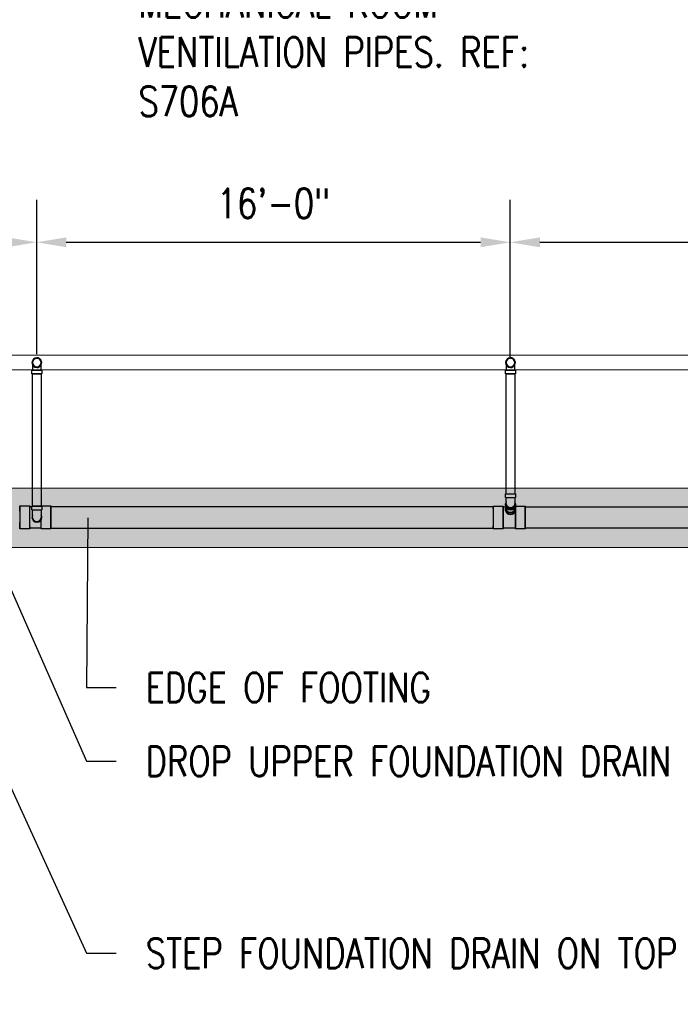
# Model space of a CAD drawing. Header units: inches. Extents: x -20472 to 23246, y -642 to 972.
# Tile 4 of 105: x 367 to 635, y -395 to 4. Entities that reach past the tile are written whole.
import ezdxf
from ezdxf import colors
from ezdxf.entities.mleader import LeaderData, LeaderLine
from ezdxf.math import Vec2, Vec3

# ---------------------------------------------------------------- set-up
doc = ezdxf.new("R2010")
doc.units = ezdxf.units.IN
doc.header["$MEASUREMENT"] = 0
doc.linetypes.add('Dash 1_16_', pattern=[0.125, 0.0625, -0.0625])
for name, color, linetype in [('P-PIPE', 3, 'Continuous'), ('S-ANNO-DIMS', 1, 'Continuous'), ('S-ANNO-TEXT', 2, 'Continuous')]:
    doc.layers.add(name, color=color, linetype=linetype)
for name, color, linetype, lineweight in [('S-FDTN_DRN', 3, 'Continuous', 50), ('S-TRCH-PATT', 8, 'Continuous', 18), ('S-WALL-PATT', 8, 'Continuous', 18)]:
    doc.layers.add(name, color=color, linetype=linetype, lineweight=lineweight)
doc.styles.add('Annotative', font='romans.shx', dxfattribs={"width": 0.8, "height": 0.125})
doc.dimstyles.new('Annotative', dxfattribs={"dimscale": 0, "dimtxt": 0.125, "dimasz": 0.125, "dimexe": 0.179688, "dimexo": 0.0625, "dimgap": 0.09, "dimtad": 1, "dimdec": 3, "dimzin": 3, "dimdsep": 46, "dimlunit": 4, "dimtxsty": 'Annotative', "dimcen": 0.09, "dimclrt": 2, "dimazin": 2, "dimtfac": 1, "dimtdec": 3, "dimtmove": 1, "dimatfit": 3, "dimfxl": 1, "dimtfill": 1, "dimfrac": 2, "dimtolj": 1, "dimtzin": 0, "dimarcsym": 0})

# ---------------------------------------------------------------- blocks, each defined once
blk = doc.blocks.new('Bend - PVC - Sch 40 - DWV_USACE - Standard-V11-00_SP_Foundation Drainage Plan-TO FDN_DOC-flat-7')
at = {"layer": 'P-PIPE'}
for p, q in [((1001.15, 265.98), (1001.16, 265.98)), ((999.17, 259.43), (999.17, 260.93)), ((1001.15, 260.93), (999.17, 260.93)), ((999.17, 260.93), (1001.15, 260.93)), ((1001.16, 262.02), (1001.15, 262.02)), ((1001.15, 260.93), (1003.13, 260.93)), ((1003.13, 260.93), (1001.15, 260.93)), ((1001.15, 260.93), (1001.15, 260.93)), ((1001.15, 260.93), (1001.15, 260.93)), ((1002.9, 260.93), (1002.9, 261.06)), ((1003.13, 260.93), (1003.13, 259.43)), ((1001.15, 259.43), (999.17, 259.43)), ((999.17, 259.43), (1001.15, 259.43)), ((1001.15, 259.43), (1003.13, 259.43)), ((1003.13, 259.43), (1001.15, 259.43))]:
    blk.add_line(p, q, dxfattribs=at)
at = {"layer": 'P-PIPE', "flags": 128}
for points in [[(1001.15, 265.75), (1001.08, 265.75), (1001.01, 265.74), (1000.94, 265.73), (1000.87, 265.72), (1000.81, 265.71), (1000.74, 265.7), (1000.67, 265.68), (1000.6, 265.66), (1000.54, 265.64), (1000.47, 265.61), (1000.41, 265.58), (1000.34, 265.55), (1000.28, 265.52), (1000.22, 265.48), (1000.16, 265.44), (1000.11, 265.4), (1000.05, 265.36), (1000, 265.31), (999.95, 265.27), (999.9, 265.22), (999.85, 265.17), (999.8, 265.11), (999.76, 265.06), (999.72, 265), (999.68, 264.94), (999.64, 264.88), (999.61, 264.82), (999.58, 264.76), (999.55, 264.7), (999.52, 264.63), (999.5, 264.57), (999.48, 264.5), (999.46, 264.43), (999.44, 264.36), (999.43, 264.29), (999.42, 264.23), (999.41, 264.16), (999.41, 264.09), (999.4, 264.02), (999.4, 264)], [(999.4, 264), (999.4, 263.93), (999.41, 263.86), (999.42, 263.79), (999.43, 263.72), (999.44, 263.65), (999.45, 263.58), (999.47, 263.51), (999.49, 263.45), (999.52, 263.38), (999.54, 263.32), (999.57, 263.25), (999.6, 263.19), (999.63, 263.13), (999.67, 263.07), (999.71, 263.01), (999.75, 262.95), (999.79, 262.9), (999.84, 262.84), (999.88, 262.79), (999.93, 262.74), (999.99, 262.69), (1000.04, 262.65), (1000.09, 262.61), (1000.15, 262.56), (1000.21, 262.52), (1000.27, 262.49), (1000.33, 262.45), (1000.39, 262.42), (1000.45, 262.39), (1000.52, 262.37), (1000.58, 262.34), (1000.65, 262.32), (1000.72, 262.3), (1000.79, 262.29), (1000.86, 262.27), (1000.92, 262.26), (1000.99, 262.25), (1001.06, 262.25), (1001.13, 262.25), (1001.15, 262.25)], [(999.4, 264), (999.4, 263.99), (999.4, 263.99), (999.4, 263.98), (999.4, 263.96), (999.4, 263.94), (999.4, 263.91), (999.4, 263.88), (999.4, 263.84), (999.4, 263.8), (999.4, 263.76), (999.4, 263.71), (999.4, 263.65), (999.4, 263.59), (999.4, 263.53), (999.4, 263.46), (999.4, 263.39), (999.4, 263.32), (999.4, 263.24), (999.4, 263.15), (999.4, 263.07), (999.4, 262.98), (999.4, 262.89), (999.4, 262.79), (999.4, 262.69), (999.4, 262.59), (999.4, 262.48), (999.4, 262.38), (999.4, 262.27), (999.4, 262.16), (999.4, 262.04), (999.4, 261.93), (999.4, 261.81), (999.4, 261.69), (999.4, 261.58), (999.4, 261.45), (999.4, 261.33), (999.4, 261.21), (999.4, 261.09)], [(1002.9, 264), (1002.9, 264.07), (1002.9, 264.14), (1002.89, 264.21), (1002.88, 264.28), (1002.87, 264.35), (1002.85, 264.41), (1002.83, 264.48), (1002.81, 264.55), (1002.79, 264.61), (1002.76, 264.68), (1002.74, 264.74), (1002.71, 264.81), (1002.67, 264.87), (1002.64, 264.93), (1002.6, 264.99), (1002.56, 265.04), (1002.51, 265.1), (1002.47, 265.15), (1002.42, 265.2), (1002.37, 265.25), (1002.32, 265.3), (1002.27, 265.35), (1002.21, 265.39), (1002.16, 265.43), (1002.1, 265.47), (1002.04, 265.51), (1001.98, 265.54), (1001.92, 265.57), (1001.85, 265.6), (1001.79, 265.63), (1001.72, 265.65), (1001.65, 265.67), (1001.59, 265.69), (1001.52, 265.71), (1001.45, 265.72), (1001.38, 265.73), (1001.31, 265.74), (1001.24, 265.75), (1001.17, 265.75), (1001.15, 265.75)], [(1001.15, 262.25), (1001.22, 262.25), (1001.29, 262.25), (1001.36, 262.26), (1001.43, 262.27), (1001.5, 262.28), (1001.57, 262.3), (1001.64, 262.32), (1001.7, 262.34), (1001.77, 262.36), (1001.83, 262.39), (1001.9, 262.41), (1001.96, 262.45), (1002.02, 262.48), (1002.08, 262.51), (1002.14, 262.55), (1002.2, 262.59), (1002.25, 262.64), (1002.31, 262.68), (1002.36, 262.73), (1002.41, 262.78), (1002.46, 262.83), (1002.5, 262.88), (1002.55, 262.94), (1002.59, 262.99), (1002.63, 263.05), (1002.66, 263.11), (1002.7, 263.17), (1002.73, 263.23), (1002.76, 263.3), (1002.78, 263.36), (1002.81, 263.43), (1002.83, 263.5), (1002.85, 263.56), (1002.86, 263.63), (1002.88, 263.7), (1002.89, 263.77), (1002.9, 263.84), (1002.9, 263.91), (1002.9, 263.98), (1002.9, 264)], [(1002.9, 261.08), (1002.9, 261.18), (1002.9, 261.3), (1002.9, 261.42), (1002.9, 261.54), (1002.9, 261.66), (1002.9, 261.78), (1002.9, 261.9), (1002.9, 262.01), (1002.9, 262.13), (1002.9, 262.24), (1002.9, 262.35), (1002.9, 262.46), (1002.9, 262.56), (1002.9, 262.66), (1002.9, 262.76), (1002.9, 262.86), (1002.9, 262.95), (1002.9, 263.04), (1002.9, 263.13), (1002.9, 263.22), (1002.9, 263.3), (1002.9, 263.37), (1002.9, 263.44), (1002.9, 263.51), (1002.9, 263.58), (1002.9, 263.64), (1002.9, 263.69), (1002.9, 263.74), (1002.9, 263.79), (1002.9, 263.83), (1002.9, 263.87), (1002.9, 263.9), (1002.9, 263.93), (1002.9, 263.95), (1002.9, 263.97), (1002.9, 263.98), (1002.9, 263.99), (1002.9, 264), (1002.9, 264)], [(999.4, 261.08), (999.4, 260.97), (999.4, 260.93)]]:
    blk.add_lwpolyline(points, dxfattribs=at)
at = {"layer": 'P-PIPE'}
for centre, major_axis, start_param, end_param in [((1001.15, 264), (0, -1.98), 3.141593, 6.283185), ((1001.16, 264), (0, -1.98), 3.141593, 6.283185), ((1001.15, 264), (0, -1.75), 3.141593, 6.283185), ((1001.15, 264), (0, -1.98), 0, 3.141593), ((1001.15, 264), (0, -1.75), 0, 3.141593), ((1001.16, 264), (0, -1.98), 0, 3.141593)]:
    blk.add_ellipse(centre, major_axis=major_axis, ratio=0.999999, start_param=start_param, end_param=end_param, dxfattribs=at)
blk = doc.blocks.new('Bend - PVC - Sch 40 - DWV_USACE - Standard-V5-00_SP_Foundation Drainage Plan-TO FDN_DOC-flat-4')
at = {"layer": 'P-PIPE'}
for p, q in [((1191.13, 204.14), (1191.13, 205.64)), ((1191.13, 205.64), (1195.09, 205.64)), ((1191.13, 204.14), (1195.09, 204.14)), ((1193.11, 205.64), (1193.11, 205.64)), ((1193.11, 205.64), (1193.11, 205.64)), ((1193.11, 204.14), (1193.11, 204.14)), ((1193.11, 204.14), (1193.11, 204.14)), ((1193.11, 204.14), (1193.11, 204.14)), ((1193.11, 204.14), (1193.11, 204.14)), ((1195.09, 205.64), (1195.09, 204.14))]:
    blk.add_line(p, q, dxfattribs=at)
at = {"layer": 'P-PIPE', "flags": 128}
for points in [[(1191.36, 201.08), (1191.36, 201.08), (1191.36, 201.09), (1191.36, 201.1), (1191.36, 201.12), (1191.36, 201.14), (1191.36, 201.17), (1191.36, 201.2), (1191.36, 201.23), (1191.36, 201.27), (1191.36, 201.32), (1191.36, 201.37), (1191.36, 201.42), (1191.36, 201.48), (1191.36, 201.55), (1191.36, 201.61), (1191.36, 201.68), (1191.36, 201.76), (1191.36, 201.84), (1191.36, 201.92), (1191.36, 202.01), (1191.36, 202.1), (1191.36, 202.19), (1191.36, 202.28), (1191.36, 202.38), (1191.36, 202.49), (1191.36, 202.59), (1191.36, 202.7), (1191.36, 202.81), (1191.36, 202.92), (1191.36, 203.03), (1191.36, 203.15), (1191.36, 203.26), (1191.36, 203.38), (1191.36, 203.5), (1191.36, 203.62), (1191.36, 203.74), (1191.36, 203.86), (1191.36, 203.98), (1191.36, 204.11), (1191.36, 204.14)], [(1194.86, 204.14), (1194.86, 204.02), (1194.86, 203.9), (1194.86, 203.77), (1194.86, 203.65), (1194.86, 203.53), (1194.86, 203.41), (1194.86, 203.29), (1194.86, 203.18), (1194.86, 203.06), (1194.86, 202.95), (1194.86, 202.84), (1194.86, 202.73), (1194.86, 202.62), (1194.86, 202.51), (1194.86, 202.41), (1194.86, 202.31), (1194.86, 202.21), (1194.86, 202.12), (1194.86, 202.03), (1194.86, 201.94), (1194.86, 201.86), (1194.86, 201.78), (1194.86, 201.7), (1194.86, 201.63), (1194.86, 201.56), (1194.86, 201.5), (1194.86, 201.44), (1194.86, 201.38), (1194.86, 201.33), (1194.86, 201.29), (1194.86, 201.24), (1194.86, 201.21), (1194.86, 201.17), (1194.86, 201.15), (1194.86, 201.12), (1194.86, 201.1), (1194.86, 201.09), (1194.86, 201.08), (1194.86, 201.08), (1194.86, 201.08)]]:
    blk.add_lwpolyline(points, dxfattribs=at)
at = {"layer": 'P-PIPE'}
for radius, start, end in [(1.98, 152.1637, 27.8363), (1.98, 180, 0), (1.75, 180, 0)]:
    blk.add_arc((1193.11, 201.08), radius, start, end, dxfattribs=at)
blk = doc.blocks.new('Bend - PVC - Sch 40 - DWV_USACE - Standard-V11-00_SP_Foundation Drainage Plan-TO FDN_DOC-flat-10')
at = {"layer": 'P-PIPE'}
for p, q in [((1001.15, 265.98), (1001.16, 265.98)), ((999.17, 259.43), (999.17, 260.93)), ((1001.15, 260.93), (999.17, 260.93)), ((999.17, 260.93), (1001.15, 260.93)), ((1001.16, 262.02), (1001.15, 262.02)), ((1001.15, 260.93), (1003.13, 260.93)), ((1003.13, 260.93), (1001.15, 260.93)), ((1001.15, 260.93), (1001.15, 260.93)), ((1001.15, 260.93), (1001.15, 260.93)), ((1002.9, 260.93), (1002.9, 261.06)), ((1003.13, 260.93), (1003.13, 259.43)), ((1001.15, 259.43), (999.17, 259.43)), ((999.17, 259.43), (1001.15, 259.43)), ((1001.15, 259.43), (1003.13, 259.43)), ((1003.13, 259.43), (1001.15, 259.43))]:
    blk.add_line(p, q, dxfattribs=at)
at = {"layer": 'P-PIPE', "flags": 128}
for points in [[(1001.15, 265.75), (1001.08, 265.75), (1001.01, 265.74), (1000.94, 265.73), (1000.87, 265.72), (1000.81, 265.71), (1000.74, 265.7), (1000.67, 265.68), (1000.6, 265.66), (1000.54, 265.64), (1000.47, 265.61), (1000.41, 265.58), (1000.34, 265.55), (1000.28, 265.52), (1000.22, 265.48), (1000.16, 265.44), (1000.11, 265.4), (1000.05, 265.36), (1000, 265.31), (999.95, 265.27), (999.9, 265.22), (999.85, 265.17), (999.8, 265.11), (999.76, 265.06), (999.72, 265), (999.68, 264.94), (999.64, 264.88), (999.61, 264.82), (999.58, 264.76), (999.55, 264.7), (999.52, 264.63), (999.5, 264.57), (999.48, 264.5), (999.46, 264.43), (999.44, 264.36), (999.43, 264.29), (999.42, 264.23), (999.41, 264.16), (999.41, 264.09), (999.4, 264.02), (999.4, 264)], [(999.4, 264), (999.4, 263.93), (999.41, 263.86), (999.42, 263.79), (999.43, 263.72), (999.44, 263.65), (999.45, 263.58), (999.47, 263.51), (999.49, 263.45), (999.52, 263.38), (999.54, 263.32), (999.57, 263.25), (999.6, 263.19), (999.63, 263.13), (999.67, 263.07), (999.71, 263.01), (999.75, 262.95), (999.79, 262.9), (999.84, 262.84), (999.88, 262.79), (999.93, 262.74), (999.99, 262.69), (1000.04, 262.65), (1000.09, 262.61), (1000.15, 262.56), (1000.21, 262.52), (1000.27, 262.49), (1000.33, 262.45), (1000.39, 262.42), (1000.45, 262.39), (1000.52, 262.37), (1000.58, 262.34), (1000.65, 262.32), (1000.72, 262.3), (1000.79, 262.29), (1000.86, 262.27), (1000.92, 262.26), (1000.99, 262.25), (1001.06, 262.25), (1001.13, 262.25), (1001.15, 262.25)], [(999.4, 264), (999.4, 263.99), (999.4, 263.99), (999.4, 263.98), (999.4, 263.96), (999.4, 263.94), (999.4, 263.91), (999.4, 263.88), (999.4, 263.84), (999.4, 263.8), (999.4, 263.76), (999.4, 263.71), (999.4, 263.65), (999.4, 263.59), (999.4, 263.53), (999.4, 263.46), (999.4, 263.39), (999.4, 263.32), (999.4, 263.24), (999.4, 263.15), (999.4, 263.07), (999.4, 262.98), (999.4, 262.89), (999.4, 262.79), (999.4, 262.69), (999.4, 262.59), (999.4, 262.48), (999.4, 262.38), (999.4, 262.27), (999.4, 262.16), (999.4, 262.04), (999.4, 261.93), (999.4, 261.81), (999.4, 261.69), (999.4, 261.58), (999.4, 261.45), (999.4, 261.33), (999.4, 261.21), (999.4, 261.09)], [(1002.9, 264), (1002.9, 264.07), (1002.9, 264.14), (1002.89, 264.21), (1002.88, 264.28), (1002.87, 264.35), (1002.85, 264.41), (1002.83, 264.48), (1002.81, 264.55), (1002.79, 264.61), (1002.76, 264.68), (1002.74, 264.74), (1002.71, 264.81), (1002.67, 264.87), (1002.64, 264.93), (1002.6, 264.99), (1002.56, 265.04), (1002.51, 265.1), (1002.47, 265.15), (1002.42, 265.2), (1002.37, 265.25), (1002.32, 265.3), (1002.27, 265.35), (1002.21, 265.39), (1002.16, 265.43), (1002.1, 265.47), (1002.04, 265.51), (1001.98, 265.54), (1001.92, 265.57), (1001.85, 265.6), (1001.79, 265.63), (1001.72, 265.65), (1001.65, 265.67), (1001.59, 265.69), (1001.52, 265.71), (1001.45, 265.72), (1001.38, 265.73), (1001.31, 265.74), (1001.24, 265.75), (1001.17, 265.75), (1001.15, 265.75)], [(1001.15, 262.25), (1001.22, 262.25), (1001.29, 262.25), (1001.36, 262.26), (1001.43, 262.27), (1001.5, 262.28), (1001.57, 262.3), (1001.64, 262.32), (1001.7, 262.34), (1001.77, 262.36), (1001.83, 262.39), (1001.9, 262.41), (1001.96, 262.45), (1002.02, 262.48), (1002.08, 262.51), (1002.14, 262.55), (1002.2, 262.59), (1002.25, 262.64), (1002.31, 262.68), (1002.36, 262.73), (1002.41, 262.78), (1002.46, 262.83), (1002.5, 262.88), (1002.55, 262.94), (1002.59, 262.99), (1002.63, 263.05), (1002.66, 263.11), (1002.7, 263.17), (1002.73, 263.23), (1002.76, 263.3), (1002.78, 263.36), (1002.81, 263.43), (1002.83, 263.5), (1002.85, 263.56), (1002.86, 263.63), (1002.88, 263.7), (1002.89, 263.77), (1002.9, 263.84), (1002.9, 263.91), (1002.9, 263.98), (1002.9, 264)], [(1002.9, 261.08), (1002.9, 261.18), (1002.9, 261.3), (1002.9, 261.42), (1002.9, 261.54), (1002.9, 261.66), (1002.9, 261.78), (1002.9, 261.9), (1002.9, 262.01), (1002.9, 262.13), (1002.9, 262.24), (1002.9, 262.35), (1002.9, 262.46), (1002.9, 262.56), (1002.9, 262.66), (1002.9, 262.76), (1002.9, 262.86), (1002.9, 262.95), (1002.9, 263.04), (1002.9, 263.13), (1002.9, 263.22), (1002.9, 263.3), (1002.9, 263.37), (1002.9, 263.44), (1002.9, 263.51), (1002.9, 263.58), (1002.9, 263.64), (1002.9, 263.69), (1002.9, 263.74), (1002.9, 263.79), (1002.9, 263.83), (1002.9, 263.87), (1002.9, 263.9), (1002.9, 263.93), (1002.9, 263.95), (1002.9, 263.97), (1002.9, 263.98), (1002.9, 263.99), (1002.9, 264), (1002.9, 264)], [(999.4, 261.08), (999.4, 260.97), (999.4, 260.93)]]:
    blk.add_lwpolyline(points, dxfattribs=at)
at = {"layer": 'P-PIPE'}
for centre, major_axis, start_param, end_param in [((1001.15, 264), (0, -1.98), 3.141593, 6.283185), ((1001.16, 264), (0, -1.98), 3.141593, 6.283185), ((1001.15, 264), (0, -1.75), 3.141593, 6.283185), ((1001.15, 264), (0, -1.98), 0, 3.141593), ((1001.15, 264), (0, -1.75), 0, 3.141593), ((1001.16, 264), (0, -1.98), 0, 3.141593)]:
    blk.add_ellipse(centre, major_axis=major_axis, ratio=0.999999, start_param=start_param, end_param=end_param, dxfattribs=at)
blk = doc.blocks.new('Bend - PVC - Sch 40 - DWV_USACE - Standard-1110594-00_SP_Foundation Drainage Plan-TO FDN_DOC-flat-5')
at = {"layer": 'P-PIPE'}
for p, q in [((1383.06, 209.21), (1383.06, 210.71)), ((1383.06, 210.71), (1387.02, 210.71)), ((1383.06, 209.21), (1387.02, 209.21)), ((1385.04, 210.71), (1385.04, 210.71)), ((1385.04, 210.71), (1385.04, 210.71)), ((1385.04, 209.21), (1385.04, 209.21)), ((1385.04, 209.21), (1385.04, 209.21)), ((1385.04, 209.21), (1385.04, 209.21)), ((1385.04, 209.21), (1385.04, 209.21)), ((1387.02, 210.71), (1387.02, 209.21)), ((1383.06, 205.92), (1383.06, 206.67)), ((1387.02, 206.67), (1387.02, 205.92))]:
    blk.add_line(p, q, dxfattribs=at)
at = {"layer": 'P-PIPE', "flags": 128}
for points in [[(1383.29, 206.67), (1383.29, 206.73), (1383.29, 206.8), (1383.29, 206.87), (1383.29, 206.94), (1383.29, 207.02), (1383.29, 207.09), (1383.29, 207.18), (1383.29, 207.26), (1383.29, 207.35), (1383.29, 207.44), (1383.29, 207.54), (1383.29, 207.64), (1383.29, 207.74), (1383.29, 207.84), (1383.29, 207.94), (1383.29, 208.05), (1383.29, 208.16), (1383.29, 208.27), (1383.29, 208.38), (1383.29, 208.49), (1383.29, 208.6), (1383.29, 208.72), (1383.29, 208.84), (1383.29, 208.95), (1383.29, 209.07), (1383.29, 209.19), (1383.29, 209.21)], [(1386.79, 209.21), (1386.79, 209.09), (1386.79, 208.97), (1386.79, 208.86), (1386.79, 208.74), (1386.79, 208.63), (1386.79, 208.51), (1386.79, 208.4), (1386.79, 208.29), (1386.79, 208.18), (1386.79, 208.07), (1386.79, 207.96), (1386.79, 207.86), (1386.79, 207.75), (1386.79, 207.65), (1386.79, 207.56), (1386.79, 207.46), (1386.79, 207.37), (1386.79, 207.28), (1386.79, 207.19), (1386.79, 207.11), (1386.79, 207.03), (1386.79, 206.95), (1386.79, 206.88), (1386.79, 206.81), (1386.79, 206.75), (1386.79, 206.68), (1386.79, 206.67)]]:
    blk.add_lwpolyline(points, dxfattribs=at)
at = {"layer": 'P-PIPE'}
for centre, major_axis, start_param, end_param in [((1385.04, 206.67), (-1.98, 0), -0.485836, 1.570796), ((1385.04, 205.92), (-1.98, 0), 0, 1.570796), ((1385.04, 206.67), (-1.75, 0), 0, 1.570796), ((1385.04, 206.67), (-1.98, 0), 1.570796, 3.611686), ((1385.04, 206.67), (-1.75, 0), 1.570796, 3.141593), ((1385.04, 205.92), (-1.98, 0), 1.570796, 3.362181)]:
    blk.add_ellipse(centre, major_axis=major_axis, ratio=0.866025, start_param=start_param, end_param=end_param, dxfattribs=at)
blk = doc.blocks.new('*D49')
at = {"layer": 'Defpoints', "color": 0, "transparency": 16777216}
for p in [(758, -86.26), (566, -137.59), (758, -139.06)]:
    blk.add_point(p, dxfattribs=at)
at = {"layer": 'S-ANNO-DIMS', "color": 0, "lineweight": -2, "transparency": 16777216}
for p, q in [((566, -131.59), (566, -69.01)), ((758, -133.06), (758, -69.01)), ((578, -86.26), (746, -86.26))]:
    blk.add_line(p, q, dxfattribs=at)
at = {"layer": 'S-ANNO-DIMS', "color": 0, "transparency": 16777216}
for points in [[(578, -84.26), (578, -88.26), (566, -86.26)], [(746, -84.26), (746, -88.26), (758, -86.26)]]:
    blk.add_solid(points, dxfattribs=at)
at = {"layer": 'S-ANNO-DIMS', "color": 2, "lineweight": -3, "transparency": 16777216, "insert": (662, -70.47), "char_height": 12, "attachment_point": 5, "style": 'Annotative', "bg_fill": 3, "box_fill_scale": 1.25, "bg_fill_color": 256, "bg_fill_true_color": 13158600, "bg_fill_transparency": 0}
blk.add_mtext('\\A1;16\'-0"', dxfattribs=at)
blk = doc.blocks.new('*D51')
at = {"layer": 'Defpoints', "color": 0, "transparency": 16777216}
for p in [(566, -86.26), (374, -137.59), (566, -139.06)]:
    blk.add_point(p, dxfattribs=at)
at = {"layer": 'S-ANNO-DIMS', "color": 0, "lineweight": -2, "transparency": 16777216}
for p, q in [((374, -131.59), (374, -69.01)), ((566, -133.06), (566, -69.01)), ((386, -86.26), (554, -86.26))]:
    blk.add_line(p, q, dxfattribs=at)
at = {"layer": 'S-ANNO-DIMS', "color": 0, "transparency": 16777216}
for points in [[(386, -84.26), (386, -88.26), (374, -86.26)], [(554, -84.26), (554, -88.26), (566, -86.26)]]:
    blk.add_solid(points, dxfattribs=at)
at = {"layer": 'S-ANNO-DIMS', "color": 2, "lineweight": -3, "transparency": 16777216, "insert": (470, -70.47), "char_height": 12, "attachment_point": 5, "style": 'Annotative', "bg_fill": 3, "box_fill_scale": 1.25, "bg_fill_color": 256, "bg_fill_true_color": 13158600, "bg_fill_transparency": 0}
blk.add_mtext('\\A1;16\'-0"', dxfattribs=at)
blk = doc.blocks.new('*D52')
at = {"layer": 'Defpoints', "color": 0, "transparency": 16777216}
for p in [(374, -86.26), (182, -135.63), (374, -137.59)]:
    blk.add_point(p, dxfattribs=at)
at = {"layer": 'S-ANNO-DIMS', "color": 0, "lineweight": -2, "transparency": 16777216}
for p, q in [((182, -129.63), (182, -69.01)), ((374, -131.59), (374, -69.01)), ((194, -86.26), (362, -86.26))]:
    blk.add_line(p, q, dxfattribs=at)
at = {"layer": 'S-ANNO-DIMS', "color": 0, "transparency": 16777216}
for points in [[(194, -84.26), (194, -88.26), (182, -86.26)], [(362, -84.26), (362, -88.26), (374, -86.26)]]:
    blk.add_solid(points, dxfattribs=at)
at = {"layer": 'S-ANNO-DIMS', "color": 2, "lineweight": -3, "transparency": 16777216, "insert": (278, -70.47), "char_height": 12, "attachment_point": 5, "style": 'Annotative', "bg_fill": 3, "box_fill_scale": 1.25, "bg_fill_color": 256, "bg_fill_true_color": 13158600, "bg_fill_transparency": 0}
blk.add_mtext('\\A1;16\'-0"', dxfattribs=at)

msp = doc.modelspace()

# ---------------------------------------------------------------- hatches: boundary and pattern name
at = {"layer": 'S-WALL-PATT', "linetype": 'Dash 1_16_'}
h = msp.add_hatch(dxfattribs=at)
h.set_pattern_fill('AR-SAND', color=256, scale=4)
h.paths.add_polyline_path([(361.0357, -186), (948, -186), (948, -264), (1182, -264), (1182, 264), (948, 264), (948, 186), (364.9656, 186), (364.9656, 162), (257.675, 162), (257.675, 198), (312, 198), (312, 387.6879), (66, 387.6879), (66, 654), (90, 654), (90, 412), (338.1821, 412), (333.8179, 210), (924, 210), (924, 288), (1206, 288), (1206, -288), (924, -288), (924, -210), (337.0357, -210), (337.0357, -186), (114, -186), (114, -217.5249), (90, -217.5249), (90, -642), (66, -642), (66, -192), (90, -192), (90, -162), (361.0357, -162)])

# ---------------------------------------------------------------- linework, layer by layer
at = {"layer": 'P-PIPE'}
for p, q in [((372.3095, -139.643), (374.0595, -139.643)), ((374.0595, -139.643), (372.3095, -139.643)), ((372.3135, -193.2754), (372.3135, -139.643)), ((374.0595, -139.643), (375.8095, -139.643)), ((375.8095, -139.643), (374.0595, -139.643)), ((375.8135, -139.643), (375.8135, -193.2754)), ((564.3491, -139.643), (566.0991, -139.643)), ((566.0991, -139.643), (564.3491, -139.643)), ((564.3551, -188.2553), (564.3551, -139.643)), ((566.0991, -139.643), (567.8491, -139.643)), ((567.8491, -139.643), (566.0991, -139.643)), ((567.8551, -139.643), (567.8551, -188.2553)), ((367.1897, -193.2039), (371.168, -193.2039)), ((371.168, -193.4987), (372.0865, -193.4987)), ((374.0655, -193.2754), (372.3155, -193.2754)), ((372.3155, -193.2754), (374.0655, -193.2754)), ((375.8155, -193.2754), (374.0655, -193.2754)), ((374.0655, -193.2754), (375.8155, -193.2754)), ((375.8155, -193.2039), (379.7238, -193.2039)), ((559.1145, -193.5716), (379.7426, -193.5716)), ((559.152, -193.2554), (563.1303, -193.2536)), ((563.1469, -193.5444), (564.2147, -193.5444)), ((564.1397, -195.0233), (564.1264, -194.309)), ((564.3551, -194.2733), (564.3551, -193.8376)), ((567.8551, -193.8376), (567.8551, -194.2613)), ((568.084, -194.2478), (568.0975, -195.0233)), ((568.1251, -193.2514), (572.1033, -193.2497)), ((572.0643, -193.5716), (751.1725, -193.509)), ((374.0815, -199.5884), (374.0811, -199.5884)), ((371.168, -202.4728), (367.1897, -202.4728)), ((375.7456, -202.1781), (371.168, -202.1781)), ((374.0811, -199.8174), (374.0655, -199.8174)), ((375.7456, -202.4728), (375.7456, -202.1781)), ((379.7238, -202.4728), (375.7456, -202.4728)), ((379.7402, -202.1966), (559.1145, -202.1966)), ((563.1344, -202.5225), (559.1561, -202.5243)), ((568.129, -202.2256), (563.1342, -202.2278)), ((572.1074, -202.5186), (568.1292, -202.5203)), ((751.1716, -202.134), (572.0673, -202.1966))]:
    msp.add_line(p, q, dxfattribs=at)
for centre, start, end in [((374.0655, -135), 90, 270), ((374.0655, -135), 270, 90), ((566.1051, -135), 90, 270), ((566.1051, -135), 270, 90)]:
    msp.add_arc(centre, 1.75, start, end, dxfattribs=at)
for centre, major_axis, ratio, start_param, end_param in [((367.1897, -197.8384), (0, 4.6345), 0.0104161, -1.57079633, 1.57079633), ((367.1897, -197.8384), (0, -4.3125), 0.0103989, 3.14159265, 4.71238898), ((367.1897, -197.8384), (0, -4.3125), 0.0103989, 1.57079633, 3.14159265), ((371.168, -197.8384), (0, 4.6345), 0.0104161, -1.57079633, 1.57079633), ((371.168, -197.8384), (0, 4.3397), 0.0104161, -1.57079633, 1.57079633), ((379.7238, -197.8384), (0, 4.6345), 0.0104161, -1.57079633, 1.57079633), ((379.7238, -197.8384), (0, 4.3125), 0.0104161, 0, 1.57079633), ((379.7238, -197.8384), (0, -4.3125), 0.0104161, 1.57079633, 3.14159265), ((559.1145, -197.8841), (0, -4.3125), 0.0104161, 3.14159265, 4.71238898), ((559.1541, -197.8898), (-0.002, 4.6345), 0.01023355, 0.78536977, 3.14156426), ((559.1145, -197.8841), (0, -4.3125), 0.0104161, 1.57079633, 3.14159265), ((559.1541, -197.8898), (-0.002, 4.6345), 0.01023355, 0, 0.78536977), ((559.1541, -197.8898), (-0.002, 4.6345), 0.01023355, -2.35622288, -0.00002839), ((563.1323, -197.8881), (-0.002, 4.6345), 0.01023355, 0.78536977, 3.14156426), ((563.1323, -197.8881), (-0.0019, 4.3397), 0.01023355, 0.78536977, 3.14156426), ((563.1323, -197.8881), (-0.002, 4.6345), 0.01023355, 0, 0.78536977), ((563.1323, -197.8881), (-0.0019, 4.3397), 0.01023355, 0, 0.78536977), ((563.1323, -197.8881), (-0.002, 4.6345), 0.01023355, -2.35622288, -0.00002839), ((563.1323, -197.8881), (-0.0019, 4.3397), 0.01023355, -2.35622288, -0.00002839), ((566.1051, -194.2733), (-1.9787, -0.0357), 0.86597842, -0.38704764, 3.49218702), ((566.1186, -195.0233), (-1.9787, -0.0357), 0.86597842, -0.02083032, 3.12076233), ((566.1051, -194.2733), (-1.75, 0), 0.8660254, 0, 1.57079633), ((566.1051, -193.0373), (-1.75, 0), 0.8660254, 0.03429836, 1.57079633), ((566.1186, -195.0233), (-1.7497, -0.0316), 0.86597842, 0.03418348, 3.10740917), ((566.1051, -193.0373), (-1.75, 0), 0.8660254, 1.57079633, 3.14159265), ((566.1051, -194.2733), (-1.75, 0), 0.8660254, 1.57079633, 3.14159265), ((568.1271, -197.8859), (-0.002, 4.6345), 0.01023355, 0.78536977, 3.14156426), ((568.1271, -197.8859), (-0.0019, 4.3397), 0.01023355, 0.78536977, 3.14156426), ((568.1271, -197.8859), (-0.002, 4.6345), 0.01023355, 0, 0.78536977), ((568.1271, -197.8859), (-0.0019, 4.3397), 0.01023355, 0, 0.78536977), ((568.1271, -197.8859), (-0.002, 4.6345), 0.01023355, -2.35622288, -0.00002839), ((568.1271, -197.8859), (-0.0019, 4.3397), 0.01023355, -2.35622288, -0.00002839), ((572.0658, -197.8841), (-0.0015, 4.3125), 0.01027124, 0, 1.57079633), ((572.1054, -197.8841), (-0.002, 4.6345), 0.01023355, 0.78536977, 3.14156426), ((572.0658, -197.8841), (-0.0015, 4.3125), 0.01027124, -1.57079633, 0), ((572.1054, -197.8841), (-0.002, 4.6345), 0.01023355, 0, 0.78536977), ((572.1054, -197.8841), (-0.002, 4.6345), 0.01023355, -2.35622288, -0.00002839), ((367.1897, -197.8384), (0, 4.6345), 0.0104161, 1.57079633, 4.71238898), ((367.1897, -197.8384), (0, -4.3125), 0.0103989, -1.57079633, 0), ((367.1897, -197.8384), (0, -4.3125), 0.0103989, 0, 1.57079633), ((371.168, -197.8384), (0, 4.6345), 0.0104161, 1.57079633, 4.71238898), ((371.168, -197.8384), (0, -4.3397), 0.0104161, -1.57079633, 1.57079633), ((375.7456, -197.8384), (0, -4.3397), 0.0104161, -1.311421, 1.34499968), ((379.7238, -197.8384), (0, 4.6345), 0.0104161, 1.57079633, 4.71238898), ((379.7238, -197.8384), (0, 4.3125), 0.0104161, 1.57079633, 3.14159265), ((379.7238, -197.8384), (0, -4.3125), 0.0104161, 0, 1.57079633), ((559.1145, -197.8841), (0, -4.3125), 0.0104161, -1.57079633, 0), ((559.1145, -197.8841), (0, -4.3125), 0.0104161, 0, 1.57079633), ((572.0658, -197.8841), (-0.0015, 4.3125), 0.01027124, 1.57079633, 3.14159265), ((572.0658, -197.8841), (-0.0015, 4.3125), 0.01027124, 3.14159265, 4.71238898), ((559.1541, -197.8898), (-0.002, 4.6345), 0.01023355, 3.14159265, 3.92696243), ((563.1323, -197.8881), (-0.0019, 4.3397), 0.01023355, 3.14159265, 3.92696243), ((563.1323, -197.8881), (-0.002, 4.6345), 0.01023355, 3.14159265, 3.92696243), ((568.1271, -197.8859), (-0.0019, 4.3397), 0.01023355, 3.14159265, 3.92696243), ((568.1271, -197.8859), (-0.002, 4.6345), 0.01023355, 3.14159265, 3.92696243), ((572.1054, -197.8841), (-0.002, 4.6345), 0.01023355, 3.14159265, 3.92696243)]:
    msp.add_ellipse(centre, major_axis=major_axis, ratio=ratio, start_param=start_param, end_param=end_param, dxfattribs=at)
at = {"layer": 'S-TRCH-PATT', "linetype": 'Continuous', "lineweight": 0}
msp.add_lwpolyline([(1206, 288), (1206, -288), (924, -288), (924, -210), (337.0357, -210), (337.0357, -186), (114, -186), (114, -217.5249), (90, -217.5249), (90, -642), (66, -642), (66, -192), (90, -192), (90, -162), (361.0357, -162), (361.0357, -186), (948, -186), (948, -264), (1182, -264), (1182, 264)], dxfattribs=at)

# ---------------------------------------------------------------- block references
for name, p in [('Bend - PVC - Sch 40 - DWV_USACE - Standard-V11-00_SP_Foundation Drainage Plan-TO FDN_DOC-flat-7', (-627.0895, -399.0774)), ('Bend - PVC - Sch 40 - DWV_USACE - Standard-V11-00_SP_Foundation Drainage Plan-TO FDN_DOC-flat-10', (-435.05, -399.0774)), ('Bend - PVC - Sch 40 - DWV_USACE - Standard-1110594-00_SP_Foundation Drainage Plan-TO FDN_DOC-flat-5', (-818.9388, -398.9615)), ('Bend - PVC - Sch 40 - DWV_USACE - Standard-V5-00_SP_Foundation Drainage Plan-TO FDN_DOC-flat-4', (-819.0439, -398.9158))]:
    msp.add_blockref(name, p)

# ---------------------------------------------------------------- leaders
at = {"layer": 'S-ANNO-TEXT', "linetype": 'Continuous', "lineweight": -3}
ml = msp.add_multileader_mtext('Standard', dxfattribs=at)
ml.set_content('MECHANICAL ROOM\\PVENTILATION PIPES. REF:\\PS706A', color=256, style='Annotative')
ml.set_leader_properties(color=1)
ml.build(insert=Vec2(0, 0))
ml.multileader.update_dxf_attribs({"text_right_attachment_type": 3, "dogleg_length": 0.125, "arrow_head_size": 12, "scale": 96})
ctx = ml.context
ctx.base_point, ctx.scale, ctx.char_height, ctx.arrow_head_size, ctx.landing_gap_size, ctx.plane_origin = Vec3(403.2609, 10.9108), 96, 12, 12, 12, Vec3(536.461, 235.5134)
ctx.right_attachment = 3
notes = []
notes.append((ctx, [(0, (1, 1, 0), (270.603, 10.9108), (1, 0), 132.658, [(1, [(244.091, 148.185), (167.0292, 148.1221)], 0, [])])]))
ctx.mtext.insert, ctx.mtext.width, ctx.mtext.defined_height, ctx.mtext.flow_direction = Vec3(415.2609, 16.9108), 180.765456, 847.4061, 5
ml = msp.add_multileader_mtext('Standard', dxfattribs=at)
ml.set_content('STEP FOUNDATION DRAIN ON TOP OF FOOTING', color=256, style='Annotative')
ml.set_leader_properties(color=1)
ml.build(insert=Vec2(0, 0))
ml.multileader.update_dxf_attribs({"text_right_attachment_type": 3, "dogleg_length": 0.125, "arrow_head_size": 12, "scale": 96})
ctx = ml.context
ctx.base_point, ctx.scale, ctx.char_height, ctx.arrow_head_size, ctx.landing_gap_size, ctx.plane_origin = Vec3(406.1989, -374.6514), 96, 12, 12, 12, Vec3(716.585, -213.7937)
ctx.right_attachment = 3
notes.append((ctx, [(0, (1, 1, 0), (394.1989, -374.6514), (1, 0), 12, [(0, [(305.4628, -180.6246)], 0, [])])]))
ctx.mtext.insert, ctx.mtext.width, ctx.mtext.defined_height, ctx.mtext.flow_direction = Vec3(418.1989, -368.6514), 180.765456, 847.4061, 5
ml = msp.add_multileader_mtext('Standard', dxfattribs=at)
ml.set_content('EDGE OF FOOTING', color=256, style='Annotative')
ml.set_leader_properties(color=1)
ml.build(insert=Vec2(0, 0))
ml.multileader.update_dxf_attribs({"text_right_attachment_type": 3, "dogleg_length": 0.125, "arrow_head_size": 12, "scale": 96})
ctx = ml.context
ctx.base_point, ctx.scale, ctx.char_height, ctx.arrow_head_size, ctx.landing_gap_size, ctx.plane_origin = Vec3(406.1989, -266.8713), 96, 12, 12, 12, Vec3(716.585, -106.0136)
ctx.right_attachment = 3
notes.append((ctx, [(0, (1, 1, 0), (394.1989, -266.8713), (1, 0), 12, [(0, [(394.899, -186.0981)], 0, [])])]))
ctx.mtext.insert, ctx.mtext.width, ctx.mtext.defined_height, ctx.mtext.flow_direction = Vec3(418.1989, -260.8713), 180.765456, 847.4061, 5
ml = msp.add_multileader_mtext('Standard', dxfattribs=at)
ml.set_content('DROP UPPER FOUNDATION DRAIN INTO TOP OF LOWER DRAIN PIPE', color=256, style='Annotative')
ml.set_leader_properties(color=1)
ml.build(insert=Vec2(0, 0))
ml.multileader.update_dxf_attribs({"text_right_attachment_type": 3, "dogleg_length": 0.125, "arrow_head_size": 12, "scale": 96})
ctx = ml.context
ctx.base_point, ctx.scale, ctx.char_height, ctx.arrow_head_size, ctx.landing_gap_size, ctx.plane_origin = Vec3(406.1989, -296.789), 96, 12, 12, 12, Vec3(716.585, -135.9313)
ctx.right_attachment = 3
notes.append((ctx, [(0, (1, 1, 0), (394.1989, -296.789), (1, 0), 12, [(0, [(352.2304, -201.5159)], 0, [])])]))
ctx.mtext.insert, ctx.mtext.width, ctx.mtext.defined_height, ctx.mtext.flow_direction = Vec3(418.1989, -290.789), 190.626225, 847.4061, 5
for ctx, leaders in notes:
    for number, flags, end, landing, length, lines in leaders:
        leader = LeaderData()
        leader.index, (leader.has_last_leader_line, leader.has_dogleg_vector, leader.attachment_direction) = number, flags
        leader.last_leader_point, leader.dogleg_vector, leader.dogleg_length = Vec3(end), Vec3(landing), length
        for number, points, colour, breaks in lines:
            line = LeaderLine()
            line.index, line.vertices, line.color, line.breaks = number, Vec3.list(points), colors.encode_raw_color(colour), breaks
            leader.lines.append(line)
        ctx.leaders.append(leader)

# ---------------------------------------------------------------- next in the draw order: dimensions: what is measured, and where the dimension line sits
at = {"layer": 'S-ANNO-DIMS', "lineweight": -3}
dim = msp.add_linear_dim(base=(758, -86.2552), p1=(566, -137.5887), p2=(758, -139.0645), dimstyle='Annotative', override={"dimpost": '\\X'}, dxfattribs=at)
dim.commit()
dim.dimension.update_dxf_attribs({"geometry": '*D49', "text_midpoint": (662, -70.4723)})

# ---------------------------------------------------------------- next in the draw order: dimensions: what is measured, and where the dimension line sits
dim = msp.add_linear_dim(base=(566, -86.2552), p1=(374, -137.5887), p2=(566, -139.0645), dimstyle='Annotative', override={"dimpost": '\\X'}, dxfattribs=at)
dim.commit()
dim.dimension.update_dxf_attribs({"geometry": '*D51', "text_midpoint": (470, -70.4723)})

# ---------------------------------------------------------------- next in the draw order: dimensions: what is measured, and where the dimension line sits
dim = msp.add_linear_dim(base=(374, -86.2552), p1=(182, -135.6319), p2=(374, -137.5887), dimstyle='Annotative', override={"dimpost": '\\X'}, dxfattribs=at)
dim.commit()
dim.dimension.update_dxf_attribs({"geometry": '*D52', "text_midpoint": (278, -70.4723)})

# ---------------------------------------------------------------- next in the draw order: linework, layer by layer
at = {"layer": 'S-FDTN_DRN', "linetype": 'Continuous', "lineweight": 0}
msp.add_lwpolyline([(102, -132), (1056, -132), (1056, -138), (102, -138)], close=True, dxfattribs=at)

doc.saveas('drawing.dxf')
